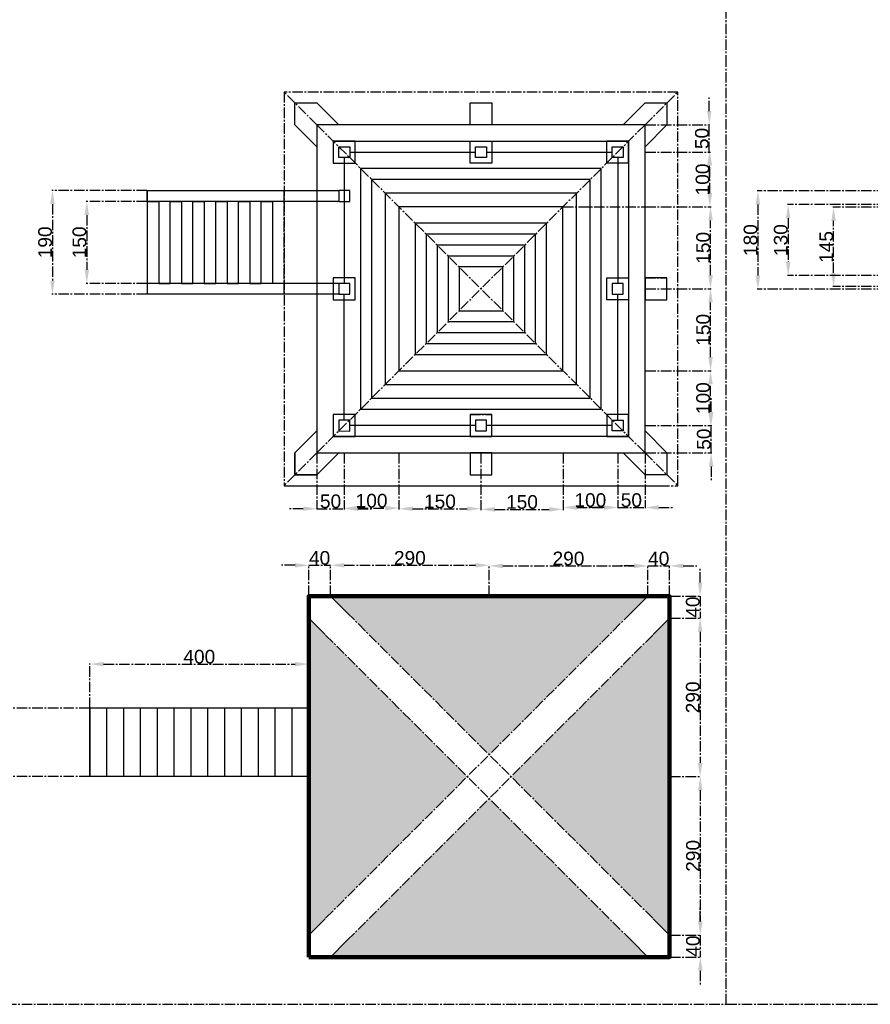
# Model space of a CAD drawing. Header units: centimetres. Extents: x -483 to 5478, y -332 to 3204.
# Tile 2 of 16: x 971 to 2526, y -332 to 1469. Entities that reach past the tile are written whole.
import ezdxf

# ---------------------------------------------------------------- set-up
doc = ezdxf.new("R2010")
doc.units = ezdxf.units.CM
doc.linetypes.add('AXES2', pattern=[28.575, 19.05, -3.175, 3.175, -3.175])
doc.styles.get("Standard").update_dxf_attribs({"font": 'arial.ttf'})
doc.dimstyles.new('ISO-25', dxfattribs={"dimtxt": 25, "dimasz": 25, "dimexe": 1.25, "dimexo": 0.625, "dimtad": 1, "dimtxsty": 'Standard', "dimcen": 2.5, "dimadec": 0, "dimazin": 0, "dimtfac": 1, "dimtmove": 0, "dimatfit": 3, "dimfxl": 1, "dimarcsym": 0})

# ---------------------------------------------------------------- blocks, each defined once
blk = doc.blocks.new('*D37')
at = {"color": 0, "linetype": 'AXES2', "lineweight": -2, "transparency": 16777216}
for p, q in [((1514, 675.9), (1514, 573.2)), ((1564, 675.9), (1564, 573.2)), ((1489, 574.4), (1464, 574.4)), ((1514, 574.4), (1564, 574.4)), ((1589, 574.4), (1614, 574.4))]:
    blk.add_line(p, q, dxfattribs=at)
at = {"color": 0, "linetype": 'AXES2', "transparency": 16777216}
for points in [[(1489, 578.6), (1489, 570.3), (1514, 574.4)], [(1589, 578.6), (1589, 570.3), (1564, 574.4)]]:
    blk.add_solid(points, dxfattribs=at)
at = {"layer": 'Defpoints', "color": 0, "linetype": 'AXES2', "transparency": 16777216}
for p in [(1514, 676.6), (1564, 676.6), (1564, 574.4)]:
    blk.add_point(p, dxfattribs=at)
at = {"color": 0, "linetype": 'AXES2', "transparency": 16777216, "insert": (1539, 587.8), "char_height": 25, "attachment_point": 5}
blk.add_mtext('50', dxfattribs=at)
blk = doc.blocks.new('*D38')
at = {"color": 0, "linetype": 'AXES2', "lineweight": -2, "transparency": 16777216}
for p, q in [((1564, 675.9), (1564, 574.3)), ((1664, 675.9), (1664, 574.3)), ((1589, 575.5), (1639, 575.5))]:
    blk.add_line(p, q, dxfattribs=at)
at = {"color": 0, "linetype": 'AXES2', "transparency": 16777216}
for points in [[(1589, 579.7), (1589, 571.4), (1564, 575.5)], [(1639, 579.7), (1639, 571.4), (1664, 575.5)]]:
    blk.add_solid(points, dxfattribs=at)
at = {"layer": 'Defpoints', "color": 0, "linetype": 'AXES2', "transparency": 16777216}
for p in [(1564, 676.6), (1664, 676.6), (1664, 575.5)]:
    blk.add_point(p, dxfattribs=at)
at = {"color": 0, "linetype": 'AXES2', "transparency": 16777216, "insert": (1614, 588.9), "char_height": 25, "attachment_point": 5}
blk.add_mtext('100', dxfattribs=at)
blk = doc.blocks.new('*D39')
at = {"color": 0, "linetype": 'AXES2', "lineweight": -2, "transparency": 16777216}
for p, q in [((1664, 675.9), (1664, 573.1)), ((1814, 675.9), (1814, 573.1)), ((1689, 574.3), (1789, 574.3))]:
    blk.add_line(p, q, dxfattribs=at)
at = {"color": 0, "linetype": 'AXES2', "transparency": 16777216}
for points in [[(1689, 578.5), (1689, 570.2), (1664, 574.3)], [(1789, 578.5), (1789, 570.2), (1814, 574.3)]]:
    blk.add_solid(points, dxfattribs=at)
at = {"layer": 'Defpoints', "color": 0, "linetype": 'AXES2', "transparency": 16777216}
for p in [(1664, 676.6), (1814, 676.6), (1814, 574.3)]:
    blk.add_point(p, dxfattribs=at)
at = {"color": 0, "linetype": 'AXES2', "transparency": 16777216, "insert": (1739, 587.7), "char_height": 25, "attachment_point": 5}
blk.add_mtext('150', dxfattribs=at)
blk = doc.blocks.new('*D40')
at = {"color": 0, "linetype": 'AXES2', "lineweight": -2, "transparency": 16777216}
for p, q in [((1814, 675.9), (1814, 571.9)), ((1964, 675.9), (1964, 571.9)), ((1839, 573.2), (1939, 573.2))]:
    blk.add_line(p, q, dxfattribs=at)
at = {"color": 0, "linetype": 'AXES2', "transparency": 16777216}
for points in [[(1839, 577.4), (1839, 569), (1814, 573.2)], [(1939, 577.4), (1939, 569), (1964, 573.2)]]:
    blk.add_solid(points, dxfattribs=at)
at = {"layer": 'Defpoints', "color": 0, "linetype": 'AXES2', "transparency": 16777216}
for p in [(1814, 676.6), (1964, 676.6), (1964, 573.2)]:
    blk.add_point(p, dxfattribs=at)
at = {"color": 0, "linetype": 'AXES2', "transparency": 16777216, "insert": (1889, 586.6), "char_height": 25, "attachment_point": 5}
blk.add_mtext('150', dxfattribs=at)
blk = doc.blocks.new('*D41')
at = {"color": 0, "linetype": 'AXES2', "lineweight": -2, "transparency": 16777216}
for p, q in [((1964, 675.9), (1964, 575.3)), ((2064, 675.9), (2064, 575.3)), ((1989, 576.6), (2039, 576.6))]:
    blk.add_line(p, q, dxfattribs=at)
at = {"color": 0, "linetype": 'AXES2', "transparency": 16777216}
for points in [[(1989, 580.8), (1989, 572.4), (1964, 576.6)], [(2039, 580.8), (2039, 572.4), (2064, 576.6)]]:
    blk.add_solid(points, dxfattribs=at)
at = {"layer": 'Defpoints', "color": 0, "linetype": 'AXES2', "transparency": 16777216}
for p in [(1964, 676.6), (2064, 676.6), (2064, 576.6)]:
    blk.add_point(p, dxfattribs=at)
at = {"color": 0, "linetype": 'AXES2', "transparency": 16777216, "insert": (2014, 590), "char_height": 25, "attachment_point": 5}
blk.add_mtext('100', dxfattribs=at)
blk = doc.blocks.new('*D42')
at = {"color": 0, "linetype": 'AXES2', "lineweight": -2, "transparency": 16777216}
for p, q in [((2064, 675.9), (2064, 575.3)), ((2114, 675.9), (2114, 575.3)), ((2039, 576.6), (2014, 576.6)), ((2064, 576.6), (2114, 576.6)), ((2139, 576.6), (2164, 576.6))]:
    blk.add_line(p, q, dxfattribs=at)
at = {"color": 0, "linetype": 'AXES2', "transparency": 16777216}
for points in [[(2039, 580.8), (2039, 572.4), (2064, 576.6)], [(2139, 580.8), (2139, 572.4), (2114, 576.6)]]:
    blk.add_solid(points, dxfattribs=at)
at = {"layer": 'Defpoints', "color": 0, "linetype": 'AXES2', "transparency": 16777216}
for p in [(2064, 676.6), (2114, 676.6), (2114, 576.6)]:
    blk.add_point(p, dxfattribs=at)
at = {"color": 0, "linetype": 'AXES2', "transparency": 16777216, "insert": (2089, 590), "char_height": 25, "attachment_point": 5}
blk.add_mtext('50', dxfattribs=at)
blk = doc.blocks.new('*D43')
at = {"color": 0, "linetype": 'AXES2', "lineweight": -2, "transparency": 16777216}
for p, q in [((2234.9, 751.6), (2234.9, 776.6)), ((2114.6, 726.6), (2236.1, 726.6)), ((2234.9, 676.6), (2234.9, 726.6)), ((2114.6, 676.6), (2236.1, 676.6)), ((2234.9, 651.6), (2234.9, 626.6))]:
    blk.add_line(p, q, dxfattribs=at)
at = {"color": 0, "linetype": 'AXES2', "transparency": 16777216}
for points in [[(2230.7, 751.6), (2239, 751.6), (2234.9, 726.6)], [(2230.7, 651.6), (2239, 651.6), (2234.9, 676.6)]]:
    blk.add_solid(points, dxfattribs=at)
at = {"layer": 'Defpoints', "color": 0, "linetype": 'AXES2', "transparency": 16777216}
for p in [(2114, 726.6), (2234.9, 726.6), (2114, 676.6)]:
    blk.add_point(p, dxfattribs=at)
at = {"color": 0, "linetype": 'AXES2', "transparency": 16777216, "insert": (2221.5, 701.6), "char_height": 25, "attachment_point": 5, "rotation": 90}
blk.add_mtext('50', dxfattribs=at)
blk = doc.blocks.new('*D44')
at = {"color": 0, "linetype": 'AXES2', "lineweight": -2, "transparency": 16777216}
for p, q in [((2114.6, 826.6), (2235, 826.6)), ((2233.7, 751.6), (2233.7, 801.6)), ((2114.6, 726.6), (2235, 726.6))]:
    blk.add_line(p, q, dxfattribs=at)
at = {"color": 0, "linetype": 'AXES2', "transparency": 16777216}
for points in [[(2229.6, 801.6), (2237.9, 801.6), (2233.7, 826.6)], [(2229.6, 751.6), (2237.9, 751.6), (2233.7, 726.6)]]:
    blk.add_solid(points, dxfattribs=at)
at = {"layer": 'Defpoints', "color": 0, "linetype": 'AXES2', "transparency": 16777216}
for p in [(2114, 826.6), (2233.7, 826.6), (2114, 726.6)]:
    blk.add_point(p, dxfattribs=at)
at = {"color": 0, "linetype": 'AXES2', "transparency": 16777216, "insert": (2220.3, 776.6), "char_height": 25, "attachment_point": 5, "rotation": 90}
blk.add_mtext('100', dxfattribs=at)
blk = doc.blocks.new('*D45')
at = {"color": 0, "linetype": 'AXES2', "lineweight": -2, "transparency": 16777216}
for p, q in [((2114.6, 976.6), (2235, 976.6)), ((2233.7, 851.6), (2233.7, 951.6)), ((2114.6, 826.6), (2235, 826.6))]:
    blk.add_line(p, q, dxfattribs=at)
at = {"color": 0, "linetype": 'AXES2', "transparency": 16777216}
for points in [[(2229.6, 951.6), (2237.9, 951.6), (2233.7, 976.6)], [(2229.6, 851.6), (2237.9, 851.6), (2233.7, 826.6)]]:
    blk.add_solid(points, dxfattribs=at)
at = {"layer": 'Defpoints', "color": 0, "linetype": 'AXES2', "transparency": 16777216}
for p in [(2114, 976.6), (2233.7, 976.6), (2114, 826.6)]:
    blk.add_point(p, dxfattribs=at)
at = {"color": 0, "linetype": 'AXES2', "transparency": 16777216, "insert": (2220.3, 901.6), "char_height": 25, "attachment_point": 5, "rotation": 90}
blk.add_mtext('150', dxfattribs=at)
blk = doc.blocks.new('*D46')
at = {"color": 0, "linetype": 'AXES2', "lineweight": -2, "transparency": 16777216}
for p, q in [((2114.6, 1126.6), (2235, 1126.6)), ((2233.7, 1001.6), (2233.7, 1101.6)), ((2114.6, 976.6), (2235, 976.6))]:
    blk.add_line(p, q, dxfattribs=at)
at = {"color": 0, "linetype": 'AXES2', "transparency": 16777216}
for points in [[(2229.6, 1101.6), (2237.9, 1101.6), (2233.7, 1126.6)], [(2229.6, 1001.6), (2237.9, 1001.6), (2233.7, 976.6)]]:
    blk.add_solid(points, dxfattribs=at)
at = {"layer": 'Defpoints', "color": 0, "linetype": 'AXES2', "transparency": 16777216}
for p in [(2114, 1126.6), (2233.7, 1126.6), (2114, 976.6)]:
    blk.add_point(p, dxfattribs=at)
at = {"color": 0, "linetype": 'AXES2', "transparency": 16777216, "insert": (2220.3, 1051.6), "char_height": 25, "attachment_point": 5, "rotation": 90}
blk.add_mtext('150', dxfattribs=at)
blk = doc.blocks.new('*D47')
at = {"color": 0, "linetype": 'AXES2', "lineweight": -2, "transparency": 16777216}
for p, q in [((2114.6, 1226.6), (2233.8, 1226.6)), ((2232.6, 1151.6), (2232.6, 1201.6)), ((2114.6, 1126.6), (2233.8, 1126.6))]:
    blk.add_line(p, q, dxfattribs=at)
at = {"color": 0, "linetype": 'AXES2', "transparency": 16777216}
for points in [[(2228.4, 1201.6), (2236.8, 1201.6), (2232.6, 1226.6)], [(2228.4, 1151.6), (2236.8, 1151.6), (2232.6, 1126.6)]]:
    blk.add_solid(points, dxfattribs=at)
at = {"layer": 'Defpoints', "color": 0, "linetype": 'AXES2', "transparency": 16777216}
for p in [(2114, 1226.6), (2232.6, 1226.6), (2114, 1126.6)]:
    blk.add_point(p, dxfattribs=at)
at = {"color": 0, "linetype": 'AXES2', "transparency": 16777216, "insert": (2219.2, 1176.6), "char_height": 25, "attachment_point": 5, "rotation": 90}
blk.add_mtext('100', dxfattribs=at)
blk = doc.blocks.new('*D48')
at = {"color": 0, "linetype": 'AXES2', "lineweight": -2, "transparency": 16777216}
for p, q in [((2231.5, 1301.6), (2231.5, 1326.6)), ((2114.6, 1276.6), (2232.7, 1276.6)), ((2231.5, 1226.6), (2231.5, 1276.6)), ((2114.6, 1226.6), (2232.7, 1226.6)), ((2231.5, 1201.6), (2231.5, 1176.6))]:
    blk.add_line(p, q, dxfattribs=at)
at = {"color": 0, "linetype": 'AXES2', "transparency": 16777216}
for points in [[(2227.3, 1301.6), (2235.6, 1301.6), (2231.5, 1276.6)], [(2227.3, 1201.6), (2235.6, 1201.6), (2231.5, 1226.6)]]:
    blk.add_solid(points, dxfattribs=at)
at = {"layer": 'Defpoints', "color": 0, "linetype": 'AXES2', "transparency": 16777216}
for p in [(2114, 1276.6), (2231.5, 1276.6), (2114, 1226.6)]:
    blk.add_point(p, dxfattribs=at)
at = {"color": 0, "linetype": 'AXES2', "transparency": 16777216, "insert": (2218.1, 1251.6), "char_height": 25, "attachment_point": 5, "rotation": 90}
blk.add_mtext('50', dxfattribs=at)
blk = doc.blocks.new('*D49')
at = {"color": 0, "linetype": 'AXES2', "lineweight": -2, "transparency": 16777216}
for p, q in [((1203.3, 1156.6), (1029.2, 1156.6)), ((1030.5, 1131.6), (1030.5, 991.6)), ((1203.3, 966.6), (1029.2, 966.6))]:
    blk.add_line(p, q, dxfattribs=at)
at = {"color": 0, "linetype": 'AXES2', "transparency": 16777216}
for points in [[(1026.3, 1131.6), (1034.6, 1131.6), (1030.5, 1156.6)], [(1026.3, 991.6), (1034.6, 991.6), (1030.5, 966.6)]]:
    blk.add_solid(points, dxfattribs=at)
at = {"layer": 'Defpoints', "color": 0, "linetype": 'AXES2', "transparency": 16777216}
for p in [(1204, 1156.6), (1030.5, 966.6), (1204, 966.6)]:
    blk.add_point(p, dxfattribs=at)
at = {"color": 0, "linetype": 'AXES2', "transparency": 16777216, "insert": (1017.1, 1061.6), "char_height": 25, "attachment_point": 5, "rotation": 90}
blk.add_mtext('190', dxfattribs=at)
blk = doc.blocks.new('*D50')
at = {"color": 0, "linetype": 'AXES2', "lineweight": -2, "transparency": 16777216}
for p, q in [((1203.3, 1136.6), (1092, 1136.6)), ((1093.3, 1111.6), (1093.3, 1011.6)), ((1203.3, 986.6), (1092, 986.6))]:
    blk.add_line(p, q, dxfattribs=at)
at = {"color": 0, "linetype": 'AXES2', "transparency": 16777216}
for points in [[(1089.1, 1111.6), (1097.4, 1111.6), (1093.3, 1136.6)], [(1089.1, 1011.6), (1097.4, 1011.6), (1093.3, 986.6)]]:
    blk.add_solid(points, dxfattribs=at)
at = {"layer": 'Defpoints', "color": 0, "linetype": 'AXES2', "transparency": 16777216}
for p in [(1204, 1136.6), (1093.3, 986.6), (1204, 986.6)]:
    blk.add_point(p, dxfattribs=at)
at = {"color": 0, "linetype": 'AXES2', "transparency": 16777216, "insert": (1079.9, 1061.6), "char_height": 25, "attachment_point": 5, "rotation": 90}
blk.add_mtext('150', dxfattribs=at)
blk = doc.blocks.new('*D51')
at = {"color": 0, "linetype": 'AXES2', "lineweight": -2, "transparency": 16777216}
for p, q in [((1474, 471), (1449, 471)), ((1499, 415), (1499, 472.2)), ((1499, 471), (1539, 471)), ((1539, 415), (1539, 472.2)), ((1564, 471), (1589, 471))]:
    blk.add_line(p, q, dxfattribs=at)
at = {"color": 0, "linetype": 'AXES2', "transparency": 16777216}
for points in [[(1474, 475.1), (1474, 466.8), (1499, 471)], [(1564, 475.1), (1564, 466.8), (1539, 471)]]:
    blk.add_solid(points, dxfattribs=at)
at = {"layer": 'Defpoints', "color": 0, "linetype": 'AXES2', "transparency": 16777216}
for p in [(1539, 471), (1499, 414.4), (1539, 414.4)]:
    blk.add_point(p, dxfattribs=at)
at = {"color": 0, "linetype": 'AXES2', "transparency": 16777216, "insert": (1519, 484.3), "char_height": 25, "attachment_point": 5}
blk.add_mtext('40', dxfattribs=at)
blk = doc.blocks.new('*D52')
at = {"color": 0, "linetype": 'AXES2', "lineweight": -2, "transparency": 16777216}
for p, q in [((1539, 415), (1539, 472.2)), ((1564, 471), (1804, 471)), ((1829, 415), (1829, 472.2))]:
    blk.add_line(p, q, dxfattribs=at)
at = {"color": 0, "linetype": 'AXES2', "transparency": 16777216}
for points in [[(1564, 475.1), (1564, 466.8), (1539, 471)], [(1804, 475.1), (1804, 466.8), (1829, 471)]]:
    blk.add_solid(points, dxfattribs=at)
at = {"layer": 'Defpoints', "color": 0, "linetype": 'AXES2', "transparency": 16777216}
for p in [(1829, 471), (1539, 414.4), (1829, 414.4)]:
    blk.add_point(p, dxfattribs=at)
at = {"color": 0, "linetype": 'AXES2', "transparency": 16777216, "insert": (1684, 484.3), "char_height": 25, "attachment_point": 5}
blk.add_mtext('290', dxfattribs=at)
blk = doc.blocks.new('*D53')
at = {"color": 0, "linetype": 'AXES2', "lineweight": -2, "transparency": 16777216}
for p, q in [((1829, 415), (1829, 471.1)), ((1854, 469.8), (2094, 469.8)), ((2119, 415), (2119, 471.1))]:
    blk.add_line(p, q, dxfattribs=at)
at = {"color": 0, "linetype": 'AXES2', "transparency": 16777216}
for points in [[(1854, 474), (1854, 465.6), (1829, 469.8)], [(2094, 474), (2094, 465.6), (2119, 469.8)]]:
    blk.add_solid(points, dxfattribs=at)
at = {"layer": 'Defpoints', "color": 0, "linetype": 'AXES2', "transparency": 16777216}
for p in [(2119, 469.8), (1829, 414.4), (2119, 414.4)]:
    blk.add_point(p, dxfattribs=at)
at = {"color": 0, "linetype": 'AXES2', "transparency": 16777216, "insert": (1974, 483.2), "char_height": 25, "attachment_point": 5}
blk.add_mtext('290', dxfattribs=at)
blk = doc.blocks.new('*D54')
at = {"color": 0, "linetype": 'AXES2', "lineweight": -2, "transparency": 16777216}
for p, q in [((2094, 469.8), (2069, 469.8)), ((2119, 415), (2119, 471.1)), ((2119, 469.8), (2159, 469.8)), ((2159, 415), (2159, 471.1)), ((2184, 469.8), (2209, 469.8))]:
    blk.add_line(p, q, dxfattribs=at)
at = {"color": 0, "linetype": 'AXES2', "transparency": 16777216}
for points in [[(2094, 474), (2094, 465.6), (2119, 469.8)], [(2184, 474), (2184, 465.6), (2159, 469.8)]]:
    blk.add_solid(points, dxfattribs=at)
at = {"layer": 'Defpoints', "color": 0, "linetype": 'AXES2', "transparency": 16777216}
for p in [(2159, 469.8), (2119, 414.4), (2159, 414.4)]:
    blk.add_point(p, dxfattribs=at)
at = {"color": 0, "linetype": 'AXES2', "transparency": 16777216, "insert": (2139, 483.2), "char_height": 25, "attachment_point": 5}
blk.add_mtext('40', dxfattribs=at)
blk = doc.blocks.new('*D55')
at = {"color": 0, "linetype": 'AXES2', "lineweight": -2, "transparency": 16777216}
for p, q in [((2214.7, 439.4), (2214.7, 464.4)), ((2159.6, 414.4), (2216, 414.4)), ((2214.7, 414.4), (2214.7, 374.4)), ((2159.6, 374.4), (2216, 374.4)), ((2214.7, 349.4), (2214.7, 324.4))]:
    blk.add_line(p, q, dxfattribs=at)
at = {"color": 0, "linetype": 'AXES2', "transparency": 16777216}
for points in [[(2210.6, 439.4), (2218.9, 439.4), (2214.7, 414.4)], [(2210.6, 349.4), (2218.9, 349.4), (2214.7, 374.4)]]:
    blk.add_solid(points, dxfattribs=at)
at = {"layer": 'Defpoints', "color": 0, "linetype": 'AXES2', "transparency": 16777216}
for p in [(2159, 414.4), (2159, 374.4), (2214.7, 374.4)]:
    blk.add_point(p, dxfattribs=at)
at = {"color": 0, "linetype": 'AXES2', "transparency": 16777216, "insert": (2201.4, 394.4), "char_height": 25, "attachment_point": 5, "rotation": 90}
blk.add_mtext('40', dxfattribs=at)
blk = doc.blocks.new('*D56')
at = {"color": 0, "linetype": 'AXES2', "lineweight": -2, "transparency": 16777216}
for p, q in [((2159.6, 374.4), (2216, 374.4)), ((2214.7, 349.4), (2214.7, 109.4)), ((2159.6, 84.4), (2216, 84.4))]:
    blk.add_line(p, q, dxfattribs=at)
at = {"color": 0, "linetype": 'AXES2', "transparency": 16777216}
for points in [[(2210.6, 349.4), (2218.9, 349.4), (2214.7, 374.4)], [(2210.6, 109.4), (2218.9, 109.4), (2214.7, 84.4)]]:
    blk.add_solid(points, dxfattribs=at)
at = {"layer": 'Defpoints', "color": 0, "linetype": 'AXES2', "transparency": 16777216}
for p in [(2159, 374.4), (2159, 84.4), (2214.7, 84.4)]:
    blk.add_point(p, dxfattribs=at)
at = {"color": 0, "linetype": 'AXES2', "transparency": 16777216, "insert": (2201.4, 229.4), "char_height": 25, "attachment_point": 5, "rotation": 90}
blk.add_mtext('290', dxfattribs=at)
blk = doc.blocks.new('*D57')
at = {"color": 0, "linetype": 'AXES2', "lineweight": -2, "transparency": 16777216}
for p, q in [((2159.6, 84.4), (2216.3, 84.4)), ((2215.1, 59.4), (2215.1, -180.6)), ((2159.6, -205.6), (2216.3, -205.6))]:
    blk.add_line(p, q, dxfattribs=at)
at = {"color": 0, "linetype": 'AXES2', "transparency": 16777216}
for points in [[(2210.9, 59.4), (2219.2, 59.4), (2215.1, 84.4)], [(2210.9, -180.6), (2219.2, -180.6), (2215.1, -205.6)]]:
    blk.add_solid(points, dxfattribs=at)
at = {"layer": 'Defpoints', "color": 0, "linetype": 'AXES2', "transparency": 16777216}
for p in [(2159, 84.4), (2159, -205.6), (2215.1, -205.6)]:
    blk.add_point(p, dxfattribs=at)
at = {"color": 0, "linetype": 'AXES2', "transparency": 16777216, "insert": (2201.7, -60.6), "char_height": 25, "attachment_point": 5, "rotation": 90}
blk.add_mtext('290', dxfattribs=at)
blk = doc.blocks.new('*D58')
at = {"color": 0, "linetype": 'AXES2', "lineweight": -2, "transparency": 16777216}
for p, q in [((2215.1, -180.6), (2215.1, -155.6)), ((2159.6, -205.6), (2216.3, -205.6)), ((2215.1, -205.6), (2215.1, -245.6)), ((2159.6, -245.6), (2216.3, -245.6)), ((2215.1, -270.6), (2215.1, -295.6))]:
    blk.add_line(p, q, dxfattribs=at)
at = {"color": 0, "linetype": 'AXES2', "transparency": 16777216}
for points in [[(2210.9, -180.6), (2219.2, -180.6), (2215.1, -205.6)], [(2210.9, -270.6), (2219.2, -270.6), (2215.1, -245.6)]]:
    blk.add_solid(points, dxfattribs=at)
at = {"layer": 'Defpoints', "color": 0, "linetype": 'AXES2', "transparency": 16777216}
for p in [(2159, -205.6), (2159, -245.6), (2215.1, -245.6)]:
    blk.add_point(p, dxfattribs=at)
at = {"color": 0, "linetype": 'AXES2', "transparency": 16777216, "insert": (2201.7, -225.6), "char_height": 25, "attachment_point": 5, "rotation": 90}
blk.add_mtext('40', dxfattribs=at)
blk = doc.blocks.new('*D59')
at = {"color": 0, "linetype": 'AXES2', "lineweight": -2, "transparency": 16777216}
for p, q in [((1098.4, 209.4), (932.3, 209.4)), ((933.5, 184.4), (933.5, 109.4)), ((1098.4, 84.4), (932.3, 84.4))]:
    blk.add_line(p, q, dxfattribs=at)
at = {"color": 0, "linetype": 'AXES2', "transparency": 16777216}
for points in [[(929.3, 184.4), (937.7, 184.4), (933.5, 209.4)], [(929.3, 109.4), (937.7, 109.4), (933.5, 84.4)]]:
    blk.add_solid(points, dxfattribs=at)
at = {"layer": 'Defpoints', "color": 0, "linetype": 'AXES2', "transparency": 16777216}
for p in [(1099, 209.4), (933.5, 84.4), (1099, 84.4)]:
    blk.add_point(p, dxfattribs=at)
at = {"color": 0, "linetype": 'AXES2', "transparency": 16777216, "insert": (920.1, 146.9), "char_height": 25, "attachment_point": 5, "rotation": 90}
blk.add_mtext('125', dxfattribs=at)
blk = doc.blocks.new('*D60')
at = {"color": 0, "linetype": 'AXES2', "lineweight": -2, "transparency": 16777216}
for p, q in [((1099, 210), (1099, 291.4)), ((1124, 290.2), (1474, 290.2)), ((1499, 210), (1499, 291.4))]:
    blk.add_line(p, q, dxfattribs=at)
at = {"color": 0, "linetype": 'AXES2', "transparency": 16777216}
for points in [[(1124, 294.3), (1124, 286), (1099, 290.2)], [(1474, 294.3), (1474, 286), (1499, 290.2)]]:
    blk.add_solid(points, dxfattribs=at)
at = {"layer": 'Defpoints', "color": 0, "linetype": 'AXES2', "transparency": 16777216}
for p in [(1499, 290.2), (1099, 209.4), (1499, 209.4)]:
    blk.add_point(p, dxfattribs=at)
at = {"color": 0, "linetype": 'AXES2', "transparency": 16777216, "insert": (1299, 303.6), "char_height": 25, "attachment_point": 5}
blk.add_mtext('400', dxfattribs=at)
blk = doc.blocks.new('*D86')
at = {"color": 0, "linetype": 'AXES2', "lineweight": -2, "transparency": 16777216}
for p, q in [((2671.2, 1155.7), (2319.1, 1155.7)), ((2320.4, 1130.7), (2320.4, 1000.7)), ((2671.2, 975.7), (2319.1, 975.7))]:
    blk.add_line(p, q, dxfattribs=at)
at = {"color": 0, "linetype": 'AXES2', "transparency": 16777216}
for points in [[(2316.2, 1130.7), (2324.5, 1130.7), (2320.4, 1155.7)], [(2316.2, 1000.7), (2324.5, 1000.7), (2320.4, 975.7)]]:
    blk.add_solid(points, dxfattribs=at)
at = {"layer": 'Defpoints', "color": 0, "linetype": 'AXES2', "transparency": 16777216}
for p in [(2671.8, 1155.7), (2320.4, 975.7), (2671.8, 975.7)]:
    blk.add_point(p, dxfattribs=at)
at = {"color": 0, "linetype": 'AXES2', "transparency": 16777216, "insert": (2307, 1065.7), "char_height": 25, "attachment_point": 5, "rotation": 90}
blk.add_mtext('180', dxfattribs=at)
blk = doc.blocks.new('*D87')
at = {"color": 0, "linetype": 'AXES2', "lineweight": -2, "transparency": 16777216}
for p, q in [((2671.2, 1130.7), (2374.5, 1130.7)), ((2375.7, 1105.7), (2375.7, 1025.7)), ((2671.2, 1000.7), (2374.5, 1000.7))]:
    blk.add_line(p, q, dxfattribs=at)
at = {"color": 0, "linetype": 'AXES2', "transparency": 16777216}
for points in [[(2371.6, 1105.7), (2379.9, 1105.7), (2375.7, 1130.7)], [(2371.6, 1025.7), (2379.9, 1025.7), (2375.7, 1000.7)]]:
    blk.add_solid(points, dxfattribs=at)
at = {"layer": 'Defpoints', "color": 0, "linetype": 'AXES2', "transparency": 16777216}
for p in [(2671.8, 1130.7), (2375.7, 1000.7), (2671.8, 1000.7)]:
    blk.add_point(p, dxfattribs=at)
at = {"color": 0, "linetype": 'AXES2', "transparency": 16777216, "insert": (2362.3, 1065.7), "char_height": 25, "attachment_point": 5, "rotation": 90}
blk.add_mtext('130', dxfattribs=at)
blk = doc.blocks.new('*D88')
at = {"color": 0, "linetype": 'AXES2', "lineweight": -2, "transparency": 16777216}
for p, q in [((2671.2, 1125.7), (2457.5, 1125.7)), ((2458.7, 1005.7), (2458.7, 1100.7)), ((2671.2, 980.7), (2457.5, 980.7))]:
    blk.add_line(p, q, dxfattribs=at)
at = {"color": 0, "linetype": 'AXES2', "transparency": 16777216}
for points in [[(2454.6, 1100.7), (2462.9, 1100.7), (2458.7, 1125.7)], [(2454.6, 1005.7), (2462.9, 1005.7), (2458.7, 980.7)]]:
    blk.add_solid(points, dxfattribs=at)
at = {"layer": 'Defpoints', "color": 0, "linetype": 'AXES2', "transparency": 16777216}
for p in [(2458.7, 1125.7), (2671.8, 1125.7), (2671.8, 980.7)]:
    blk.add_point(p, dxfattribs=at)
at = {"color": 0, "linetype": 'AXES2', "transparency": 16777216, "insert": (2445.4, 1053.2), "char_height": 25, "attachment_point": 5, "rotation": 90}
blk.add_mtext('145', dxfattribs=at)

msp = doc.modelspace()

# ---------------------------------------------------------------- hatches: boundary and pattern name
h = msp.add_hatch()
h.set_pattern_fill('ESCHER', color=256)
h.set_pattern_definition([(60, (1499.004, -245.645), (-30.48, -7e-09), [27.94, -2.54]), (180, (1499.004, -245.645), (15.24, -26.39645), [27.94, -2.54]), (300, (1499.004, -245.645), (30.48, -7e-09), [27.94, -2.54]), (60, (1501.544, -245.645), (-30.48, -7e-09), [5.08, -25.4]), (300, (1501.544, -245.645), (30.48, -7e-09), [5.08, -25.4]), (60, (1497.734, -243.445), (-30.48, -7e-09), [5.08, -25.4]), (180, (1497.734, -243.445), (15.24, -26.39645), [5.08, -25.4]), (300, (1497.734, -247.845), (30.48, -7e-09), [5.08, -25.4]), (180, (1497.734, -247.845), (15.24, -26.39645), [5.08, -25.4]), (60, (1488.844, -245.645), (-30.48, -7e-09), [5.08, -25.4]), (300, (1488.844, -245.645), (30.48, -7e-09), [5.08, -25.4]), (60, (1504.084, -254.444), (-30.48, -7e-09), [5.08, -25.4]), (180, (1504.084, -254.444), (15.24, -26.39645), [5.08, -25.4]), (300, (1504.084, -236.846), (30.48, -7e-09), [5.08, -25.4]), (180, (1504.084, -236.846), (15.24, -26.39645), [5.08, -25.4]), (0, (1504.084, -241.246), (-15.24, 26.39645), [17.78, -12.7]), (0, (1504.084, -250.044), (-15.24, 26.39645), [17.78, -12.7]), (120, (1500.274, -239.046), (-30.48, 7e-09), [17.78, -12.7]), (120, (1492.654, -243.445), (-30.48, 7e-09), [17.78, -12.7]), (240, (1492.654, -247.845), (15.24, -26.39645), [17.78, -12.7]), (240, (1500.274, -252.244), (15.24, -26.39645), [17.78, -12.7])])
h.paths.add_polyline_path([(1529.004, 344.355), (1499.004, 374.355), (1499.004, -205.645), (1529.004, -175.645), (1789.004, 84.355)])
h.paths.add_polyline_path([(2089.004, 384.355), (2119.004, 414.355), (1539.004, 414.355), (1569.004, 384.355), (1829.004, 124.355)])
h.paths.add_polyline_path([(2159.004, 374.355), (2129.004, 344.355), (1869.004, 84.355), (2129.004, -175.645), (2159.004, -205.645)])
h.paths.add_polyline_path([(1829.004, 44.355), (1569.004, -215.645), (1539.004, -245.645), (2119.004, -245.645), (2089.004, -215.645)])

# ---------------------------------------------------------------- linework, layer by layer
at = {"linetype": 'AXES2'}
for p, q in [((2262.549, 1385.144), (2262.549, 1494.8)), ((2262.549, -332.072), (2262.549, 1385.144)), ((1453.961, 966.556), (1453.961, 1156.556)), ((1412.261, 1136.556), (1433.091, 1136.556)), ((1963.961, 1126.556), (2113.961, 1126.556)), ((2113.961, 996.556), (2153.961, 996.556)), ((1793.961, 746.556), (1833.961, 746.556)), ((1793.961, 676.556), (1833.961, 676.556)), ((1829.004, 414.355), (2119.004, 414.355)), ((1499.004, 209.355), (1468.234, 209.355)), ((-483.067, -332.072), (2262.549, -332.072)), ((2262.549, -332.072), (5456.129, -332.072))]:
    msp.add_line(p, q, dxfattribs=at)
at = {"color": 40, "linetype": 'AXES2', "true_color": 0xf8d731}
for p, q in [((1513.961, 1276.556), (1453.961, 1336.556)), ((2113.961, 1276.556), (2173.961, 1336.556)), ((1513.961, 1276.556), (2113.961, 676.556)), ((2113.961, 1276.556), (1513.961, 676.556)), ((1513.961, 676.556), (1453.961, 616.556)), ((2113.961, 676.556), (2173.961, 616.556))]:
    msp.add_line(p, q, dxfattribs=at)
for p, q in [((1473.961, 1276.556), (1473.961, 1316.556)), ((1473.961, 1316.556), (1513.961, 1316.556)), ((1513.961, 1316.556), (1513.961, 1316.556)), ((1513.961, 1316.556), (1553.961, 1276.556)), ((2073.961, 1276.556), (2113.961, 1316.556)), ((2113.961, 1316.556), (2153.961, 1316.556)), ((2153.961, 1316.556), (2153.961, 1276.556)), ((1513.961, 1236.556), (1473.961, 1276.556)), ((2113.961, 676.556), (2113.961, 1276.556)), ((2153.961, 1276.556), (2113.961, 1236.556)), ((2083.961, 1246.556), (2043.961, 1246.556)), ((2043.961, 1246.556), (2083.961, 1246.556)), ((2083.961, 1206.556), (2083.961, 1246.556)), ((2083.961, 706.556), (2083.961, 746.556)), ((1473.961, 676.556), (1513.961, 716.556)), ((1513.961, 716.556), (1473.961, 676.556)), ((2043.961, 706.556), (2083.961, 706.556)), ((2113.961, 716.556), (2153.961, 676.556)), ((1473.961, 636.556), (1473.961, 676.556)), ((1473.961, 676.556), (1473.961, 636.556)), ((1513.961, 636.556), (1553.961, 676.556)), ((2113.961, 636.556), (2073.961, 676.556)), ((2153.961, 676.556), (2153.961, 636.556)), ((1513.961, 636.556), (1473.961, 636.556)), ((1473.961, 636.556), (1513.961, 636.556)), ((2153.961, 636.556), (2113.961, 636.556)), ((1499.004, 84.355), (1499.004, 209.355)), ((1909.004, -245.645), (1909.004, -245.645))]:
    msp.add_line(p, q)
at = {"color": 2, "true_color": 0xf1eb1f}
msp.add_line((1543.961, 1246.556), (1583.961, 1246.556), dxfattribs=at)
at = {"color": 244, "true_color": 0x991b1e}
for p, q in [((1583.961, 1246.556), (2043.961, 1246.556)), ((2083.961, 1246.556), (2083.961, 706.556)), ((1573.961, 1226.556), (1803.961, 1226.556)), ((1823.961, 1226.556), (2053.961, 1226.556)), ((1563.961, 1216.556), (1563.961, 986.556)), ((2063.961, 1216.556), (2063.961, 986.556)), ((1563.961, 736.556), (1563.961, 966.556)), ((2063.961, 736.556), (2063.961, 966.556)), ((1803.961, 726.556), (1573.961, 726.556)), ((2053.961, 726.556), (1823.961, 726.556)), ((2083.961, 706.556), (1543.961, 706.556))]:
    msp.add_line(p, q, dxfattribs=at)
at = {"color": 242, "linetype": 'ByBlock', "true_color": 0xcd2027}
for p, q in [((1203.961, 1156.556), (1203.961, 966.556)), ((1203.961, 1136.556), (1224.791, 1136.556)), ((1224.791, 1136.556), (1224.791, 986.556)), ((1245.621, 986.556), (1245.621, 1136.556)), ((1245.621, 1136.556), (1266.451, 1136.556)), ((1266.451, 1136.556), (1266.451, 986.556)), ((1287.281, 986.556), (1287.281, 1136.556)), ((1287.281, 1136.556), (1308.111, 1136.556)), ((1308.111, 1136.556), (1308.111, 986.556)), ((1328.941, 986.556), (1328.941, 1136.556)), ((1328.941, 1136.556), (1349.771, 1136.556)), ((1349.771, 1136.556), (1349.771, 986.556)), ((1370.601, 986.556), (1370.601, 1136.556)), ((1370.601, 1136.556), (1391.431, 1136.556)), ((1391.431, 1136.556), (1391.431, 986.556)), ((1412.261, 986.556), (1412.261, 1136.556)), ((1433.091, 1136.556), (1433.091, 986.556)), ((1224.791, 986.556), (1245.621, 986.556)), ((1266.451, 986.556), (1287.281, 986.556)), ((1308.111, 986.556), (1328.941, 986.556)), ((1349.771, 986.556), (1370.601, 986.556)), ((1391.431, 986.556), (1412.261, 986.556)), ((1129.764, 209.355), (1098.994, 209.355)), ((1099.004, 209.355), (1099.004, 209.355)), ((1099.004, 84.355), (1099.004, 209.355)), ((1129.764, 84.355), (1129.764, 209.355)), ((1191.304, 209.355), (1160.534, 209.355)), ((1160.534, 209.355), (1160.534, 84.355)), ((1191.304, 84.355), (1191.304, 209.355)), ((1252.844, 209.355), (1222.074, 209.355)), ((1222.074, 209.355), (1222.074, 84.355)), ((1252.844, 84.355), (1252.844, 209.355)), ((1314.384, 209.355), (1283.614, 209.355)), ((1283.614, 209.355), (1283.614, 84.355)), ((1314.384, 84.355), (1314.384, 209.355)), ((1375.924, 209.355), (1345.154, 209.355)), ((1345.154, 209.355), (1345.154, 84.355)), ((1375.924, 84.355), (1375.924, 209.355)), ((1437.464, 209.355), (1406.694, 209.355)), ((1406.694, 209.355), (1406.694, 84.355)), ((1437.464, 84.355), (1437.464, 209.355)), ((1468.234, 209.355), (1468.234, 84.355)), ((1160.534, 84.355), (1129.764, 84.355)), ((1222.074, 84.355), (1191.304, 84.355)), ((1283.614, 84.355), (1252.844, 84.355)), ((1345.154, 84.355), (1314.384, 84.355)), ((1406.694, 84.355), (1375.924, 84.355)), ((1468.234, 84.355), (1437.464, 84.355))]:
    msp.add_line(p, q, dxfattribs=at)
at = {"color": 6}
for p, q in [((1569.004, 384.355), (1539.004, 414.355)), ((2089.004, 384.355), (2119.004, 414.355)), ((1529.004, 344.355), (1499.004, 374.355)), ((2129.004, 344.355), (2159.004, 374.355)), ((1529.004, -175.645), (1499.004, -205.645)), ((2129.004, -175.645), (2159.004, -205.645)), ((1569.004, -215.645), (1539.004, -245.645)), ((2089.004, -215.645), (2119.004, -245.645))]:
    msp.add_line(p, q, dxfattribs=at)
at = {"color": 6, "linetype": 'AXES2'}
for p, q in [((2089.004, 384.355), (1529.004, -175.645)), ((1569.004, 384.355), (2129.004, -175.645)), ((2089.004, -215.645), (1529.004, 344.355)), ((1569.004, -215.645), (2129.004, 344.355))]:
    msp.add_line(p, q, dxfattribs=at)
at = {"color": 40, "linetype": 'AXES2', "true_color": 0xf8d731}
msp.add_lwpolyline([(1453.961, 616.556), (2173.961, 616.556), (2173.961, 1336.556), (1453.961, 1336.556), (1453.961, 616.556)], close=True, dxfattribs=at)
for points in [[(1793.961, 1276.556), (1793.961, 1316.556), (1833.961, 1316.556), (1833.961, 1276.556)], [(1513.961, 676.556), (2113.961, 676.556), (2113.961, 1276.556), (1513.961, 1276.556), (1513.961, 676.556)], [(1593.961, 756.556), (2033.961, 756.556), (2033.961, 1196.556), (1593.961, 1196.556), (1593.961, 756.556)], [(1613.961, 776.556), (2013.961, 776.556), (2013.961, 1176.556), (1613.961, 1176.556), (1613.961, 776.556)], [(1553.961, 1136.556), (1573.961, 1136.556), (1573.961, 1156.556), (1553.961, 1156.556), (1553.961, 1136.556)], [(1638.961, 801.556), (1988.961, 801.556), (1988.961, 1151.556), (1638.961, 1151.556), (1638.961, 801.556)], [(1663.961, 826.556), (1963.961, 826.556), (1963.961, 1126.556), (1663.961, 1126.556), (1663.961, 826.556)], [(1693.961, 856.556), (1933.961, 856.556), (1933.961, 1096.556), (1693.961, 1096.556), (1693.961, 856.556)], [(1713.961, 876.556), (1913.961, 876.556), (1913.961, 1076.556), (1713.961, 1076.556), (1713.961, 876.556)], [(1733.961, 896.556), (1893.961, 896.556), (1893.961, 1056.556), (1733.961, 1056.556), (1733.961, 896.556)], [(1753.961, 916.556), (1873.961, 916.556), (1873.961, 1036.556), (1753.961, 1036.556), (1753.961, 916.556)], [(1773.961, 936.556), (1853.961, 936.556), (1853.961, 1016.556), (1773.961, 1016.556), (1773.961, 936.556)], [(1543.961, 956.556), (1583.961, 956.556), (1583.961, 996.556), (1543.961, 996.556), (1543.961, 956.556)], [(2043.961, 956.556), (2043.961, 996.556), (2083.961, 996.556), (2083.961, 956.556), (2043.961, 956.556)], [(2113.961, 956.556), (2153.961, 956.556), (2153.961, 996.556), (2113.961, 996.556)], [(1553.961, 966.556), (1573.961, 966.556), (1573.961, 986.556), (1553.961, 986.556), (1553.961, 966.556)], [(2053.961, 966.556), (2073.961, 966.556), (2073.961, 986.556), (2053.961, 986.556), (2053.961, 966.556)], [(1793.961, 706.556), (1833.961, 706.556), (1833.961, 746.556), (1793.961, 746.556), (1793.961, 706.556)], [(1803.961, 716.556), (1823.961, 716.556), (1823.961, 736.556), (1803.961, 736.556), (1803.961, 716.556)], [(1793.961, 676.556), (1793.961, 636.556), (1833.961, 636.556), (1833.961, 676.556)]]:
    msp.add_lwpolyline(points, close=True)
at = {"color": 2, "true_color": 0xf1eb1f}
for points in [[(1543.961, 1246.556), (1543.961, 1206.556), (1583.961, 1206.556), (1583.961, 1246.556), (1543.961, 1246.556)], [(1793.961, 1246.556), (1833.961, 1246.556), (1833.961, 1206.556), (1793.961, 1206.556), (1793.961, 1246.556)], [(2083.961, 1246.556), (2083.961, 1206.556), (2043.961, 1206.556), (2043.961, 1246.556), (2083.961, 1246.556)], [(1553.961, 1236.556), (1573.961, 1236.556), (1573.961, 1216.556), (1553.961, 1216.556), (1553.961, 1236.556)], [(1803.961, 1236.556), (1823.961, 1236.556), (1823.961, 1216.556), (1803.961, 1216.556), (1803.961, 1236.556)], [(2073.961, 1236.556), (2073.961, 1216.556), (2053.961, 1216.556), (2053.961, 1236.556), (2073.961, 1236.556)], [(1543.961, 706.556), (1583.961, 706.556), (1583.961, 746.556), (1543.961, 746.556), (1543.961, 706.556)], [(2083.961, 706.556), (2083.961, 746.556), (2043.961, 746.556), (2043.961, 706.556), (2083.961, 706.556)], [(1553.961, 716.556), (1573.957, 716.204), (1574.288, 736.202), (1554.288, 736.202), (1554.288, 716.202)], [(2073.961, 716.556), (2053.961, 716.556), (2053.961, 736.556), (2073.961, 736.556), (2073.961, 716.556)]]:
    msp.add_lwpolyline(points, close=True, dxfattribs=at)
at = {"color": 244, "true_color": 0x991b1e}
msp.add_lwpolyline([(1553.961, 1136.556), (1203.961, 1136.556), (1203.961, 1156.556), (1553.961, 1156.556)], close=True, dxfattribs=at)
for points in [[(1553.961, 986.556), (1203.961, 986.556)], [(1553.961, 966.556), (1203.961, 966.556)], [(1499.004, 209.355), (1099.004, 209.355), (1099.004, 84.355), (1099.004, 84.355), (1099.004, 209.355)], [(1499.004, 84.355), (1099.004, 84.355)]]:
    msp.add_lwpolyline(points, dxfattribs=at)
msp.add_lwpolyline([(1453.961, 616.556), (2153.961, 616.556)])
at = {"color": 4, "lineweight": 211}
msp.add_lwpolyline([(1499.004, -245.645), (2159.004, -245.645), (2159.004, 414.355), (1499.004, 414.355), (1499.004, -245.645)], close=True, dxfattribs=at)

# ---------------------------------------------------------------- dimensions: what is measured, and where the dimension line sits
at = {"linetype": 'AXES2'}
for base, p1, p2, picture, middle in [((2231.464, 1276.556), (2113.961, 1226.556), (2113.961, 1276.556), '*D48', (2218.075, 1251.556)), ((2232.598, 1226.556), (2113.961, 1126.556), (2113.961, 1226.556), '*D47', (2219.208, 1176.556)), ((1030.473, 966.556), (1203.961, 1156.556), (1203.961, 966.556), '*D49', (1017.084, 1061.556)), ((2320.367, 975.747), (2671.799, 1155.747), (2671.799, 975.747), '*D86', (2306.977, 1065.747)), ((1093.258, 986.556), (1203.961, 1136.556), (1203.961, 986.556), '*D50', (1079.869, 1061.556)), ((2233.731, 1126.556), (2113.961, 976.556), (2113.961, 1126.556), '*D46', (2220.342, 1051.556)), ((2375.724, 1000.747), (2671.799, 1130.747), (2671.799, 1000.747), '*D87', (2362.326, 1065.747)), ((2458.749, 1125.747), (2671.799, 980.747), (2671.799, 1125.747), '*D88', (2445.359, 1053.247)), ((2233.731, 976.556), (2113.961, 826.556), (2113.961, 976.556), '*D45', (2220.342, 901.556)), ((2233.731, 826.556), (2113.961, 726.556), (2113.961, 826.556), '*D44', (2220.342, 776.556)), ((2234.865, 726.556), (2113.961, 676.556), (2113.961, 726.556), '*D43', (2221.475, 701.556)), ((2214.74, 374.355), (2159.004, 414.355), (2159.004, 374.355), '*D55', (2201.351, 394.355)), ((2214.74, 84.355), (2159.004, 374.355), (2159.004, 84.355), '*D56', (2201.351, 229.355)), ((933.515, 84.355), (1099.004, 209.355), (1099.004, 84.355), '*D59', (920.125, 146.855)), ((2215.055, -205.645), (2159.004, 84.355), (2159.004, -205.645), '*D57', (2201.665, -60.645)), ((2215.055, -245.645), (2159.004, -205.645), (2159.004, -245.645), '*D58', (2201.665, -225.645))]:
    dim = msp.add_linear_dim(base=base, p1=p1, p2=p2, angle=90, dimstyle='ISO-25', dxfattribs=at)
    dim.commit()
    dim.dimension.update_dxf_attribs({"geometry": picture, "text_midpoint": middle})
for base, p1, p2, picture, middle in [((1563.961, 574.425), (1513.961, 676.556), (1563.961, 676.556), '*D37', (1538.961, 587.814)), ((1663.961, 575.549), (1563.961, 676.556), (1663.961, 676.556), '*D38', (1613.961, 588.938)), ((1813.961, 574.321), (1663.961, 676.556), (1813.961, 676.556), '*D39', (1738.961, 587.71)), ((1963.961, 573.188), (1813.961, 676.556), (1963.961, 676.556), '*D40', (1888.961, 586.578)), ((2063.961, 576.586), (1963.961, 676.556), (2063.961, 676.556), '*D41', (2013.961, 589.975)), ((2113.961, 576.586), (2063.961, 676.556), (2113.961, 676.556), '*D42', (2088.961, 589.975)), ((1539.004, 470.96), (1499.004, 414.355), (1539.004, 414.355), '*D51', (1519.004, 484.349)), ((1829.004, 470.96), (1539.004, 414.355), (1829.004, 414.355), '*D52', (1684.004, 484.349)), ((2119.004, 469.815), (1829.004, 414.355), (2119.004, 414.355), '*D53', (1974.004, 483.204)), ((2159.004, 469.815), (2119.004, 414.355), (2159.004, 414.355), '*D54', (2139.004, 483.204)), ((1499.004, 290.163), (1099.004, 209.355), (1499.004, 209.355), '*D60', (1299.004, 303.553))]:
    dim = msp.add_linear_dim(base=base, p1=p1, p2=p2, dimstyle='ISO-25', dxfattribs=at)
    dim.commit()
    dim.dimension.update_dxf_attribs({"geometry": picture, "text_midpoint": middle})

doc.saveas('drawing.dxf')
